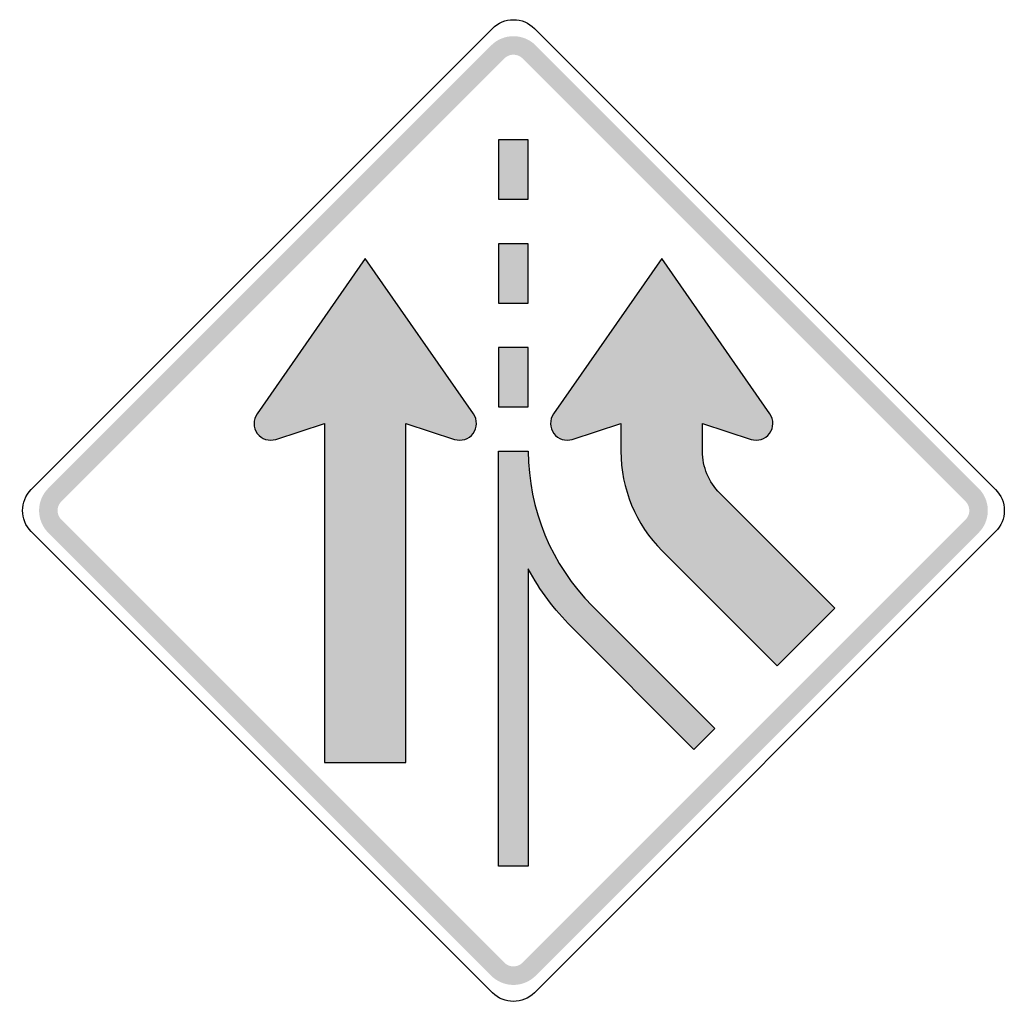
# Model space of a CAD drawing. Header units: inches. Extents: x -25.6 to 25.5, y -25.6 to 25.5.
import ezdxf

# ---------------------------------------------------------------- set-up
doc = ezdxf.new("R2010")
doc.units = ezdxf.units.IN
doc.header["$MEASUREMENT"] = 0

msp = doc.modelspace()

# ---------------------------------------------------------------- hatches: boundary and pattern name
for points in [[(1.155, 24.122), (1.036, 24.23), (0.908, 24.325), (0.77, 24.408), (0.625, 24.476), (0.474, 24.53), (0.319, 24.569), (0.16, 24.593), (0, 24.601), (-0.16, 24.593), (-0.319, 24.569), (-0.474, 24.53), (-0.625, 24.476), (-0.77, 24.408), (-0.908, 24.325), (-1.036, 24.23), (-1.155, 24.122), (-0.476, 23.443), (-0.427, 23.487), (-0.374, 23.526), (-0.317, 23.56), (-0.257, 23.588), (-0.195, 23.611), (-0.131, 23.627), (-0.066, 23.636), (0, 23.64), (0.066, 23.636), (0.131, 23.627), (0.195, 23.611), (0.257, 23.588), (0.317, 23.56), (0.374, 23.526), (0.427, 23.487), (0.476, 23.443), (1.155, 24.122)], [(-23.443, 0.476), (-0.476, 23.443), (-1.155, 24.122), (-24.122, 1.155), (-23.443, 0.476)], [(0.476, 23.443), (23.443, 0.476), (24.122, 1.155), (1.155, 24.122), (0.476, 23.443)], [(-0.769, 16.144), (0.769, 16.144), (0.769, 19.219), (-0.769, 19.219), (-0.769, 16.144)], [(-0.769, 10.763), (0.769, 10.763), (0.769, 13.838), (-0.769, 13.838), (-0.769, 10.763)], [(-0.769, 5.381), (0.769, 5.381), (0.769, 8.456), (-0.769, 8.456), (-0.769, 5.381)], [(-24.122, 1.155), (-24.23, 1.036), (-24.325, 0.908), (-24.408, 0.77), (-24.476, 0.625), (-24.53, 0.474), (-24.569, 0.319), (-24.593, 0.16), (-24.601, 0), (-24.593, -0.16), (-24.569, -0.319), (-24.53, -0.474), (-24.476, -0.625), (-24.408, -0.77), (-24.325, -0.908), (-24.23, -1.036), (-24.122, -1.155), (-23.443, -0.476), (-23.487, -0.427), (-23.526, -0.374), (-23.56, -0.317), (-23.588, -0.257), (-23.611, -0.195), (-23.627, -0.131), (-23.636, -0.066), (-23.64, 0), (-23.636, 0.066), (-23.627, 0.131), (-23.611, 0.195), (-23.588, 0.257), (-23.56, 0.317), (-23.526, 0.374), (-23.487, 0.427), (-23.443, 0.476), (-24.122, 1.155)], [(24.122, -1.155), (24.224, -1.044), (24.315, -0.923), (24.394, -0.795), (24.461, -0.66), (24.516, -0.519), (24.557, -0.374), (24.585, -0.226), (24.599, -0.075), (24.599, 0.075), (24.585, 0.226), (24.557, 0.374), (24.516, 0.519), (24.461, 0.66), (24.394, 0.795), (24.315, 0.923), (24.224, 1.044), (24.122, 1.155), (23.443, 0.476), (23.485, 0.43), (23.522, 0.38), (23.555, 0.327), (23.582, 0.272), (23.605, 0.214), (23.622, 0.154), (23.633, 0.093), (23.639, 0.031), (23.639, -0.031), (23.633, -0.093), (23.622, -0.154), (23.605, -0.214), (23.582, -0.272), (23.555, -0.327), (23.522, -0.38), (23.485, -0.43), (23.443, -0.476), (24.122, -1.155)], [(-0.476, -23.443), (-23.443, -0.476), (-24.122, -1.155), (-1.155, -24.122), (-0.476, -23.443)], [(23.443, -0.476), (0.476, -23.443), (1.155, -24.122), (24.122, -1.155), (23.443, -0.476)], [(-1.155, -24.122), (-1.044, -24.224), (-0.923, -24.315), (-0.795, -24.394), (-0.66, -24.461), (-0.519, -24.516), (-0.374, -24.557), (-0.226, -24.585), (-0.075, -24.599), (0.075, -24.599), (0.226, -24.585), (0.374, -24.557), (0.519, -24.516), (0.66, -24.461), (0.795, -24.394), (0.923, -24.315), (1.044, -24.224), (1.155, -24.122), (0.476, -23.443), (0.43, -23.485), (0.38, -23.522), (0.327, -23.555), (0.272, -23.582), (0.214, -23.605), (0.154, -23.622), (0.093, -23.633), (0.031, -23.639), (-0.031, -23.639), (-0.093, -23.633), (-0.154, -23.622), (-0.214, -23.605), (-0.272, -23.582), (-0.327, -23.555), (-0.38, -23.522), (-0.43, -23.485), (-0.476, -23.443), (-1.155, -24.122)]]:
    msp.add_hatch(color=7).paths.add_polyline_path(points)
h = msp.add_hatch(color=7)
edge = h.paths.add_edge_path()
edge.add_line((-9.802, -13.069), (-5.574, -13.069))
edge.add_line((-5.574, -13.069), (-5.574, 4.507))
edge.add_line((-5.574, 4.507), (-3.052, 3.693))
edge.add_spline(control_points=[(-3.052, 3.693), (-2.699, 3.579), (-2.313, 3.704), (-2.092, 4.002), (-1.871, 4.3), (-1.865, 4.706), (-2.077, 5.011)], knot_values=[0, 0, 0, 0, 1, 1, 1, 2, 2, 2, 2], degree=3, periodic=0)
edge.add_line((-2.077, 5.011), (-7.688, 13.069))
edge.add_line((-7.688, 13.069), (-13.298, 5.011))
edge.add_spline(control_points=[(-13.298, 5.011), (-13.51, 4.706), (-13.504, 4.3), (-13.284, 4.002), (-13.063, 3.704), (-12.676, 3.579), (-12.323, 3.693)], knot_values=[0, 0, 0, 0, 1, 1, 1, 2, 2, 2, 2], degree=3, periodic=0)
edge.add_line((-12.323, 3.693), (-9.802, 4.507))
edge.add_line((-9.802, 4.507), (-9.802, -13.069))
h = msp.add_hatch(color=7)
edge = h.paths.add_edge_path()
edge.add_line((7.713, -2.089), (13.684, -8.06))
edge.add_line((13.684, -8.06), (16.673, -5.07))
edge.add_line((16.673, -5.07), (10.702, 0.901))
edge.add_spline(control_points=[(10.702, 0.901), (10.126, 1.477), (9.802, 2.26), (9.802, 3.075)], knot_values=[0, 0, 0, 0, 1, 1, 1, 1], degree=3, periodic=0)
edge.add_line((9.802, 3.075), (9.802, 4.507))
edge.add_line((9.802, 4.507), (12.323, 3.693))
edge.add_spline(control_points=[(12.323, 3.693), (12.676, 3.579), (13.063, 3.704), (13.284, 4.002), (13.504, 4.3), (13.51, 4.706), (13.298, 5.011)], knot_values=[0, 0, 0, 0, 1, 1, 1, 2, 2, 2, 2], degree=3, periodic=0)
edge.add_line((13.298, 5.011), (7.688, 13.069))
edge.add_line((7.688, 13.069), (2.077, 5.011))
edge.add_spline(control_points=[(2.077, 5.011), (1.865, 4.706), (1.871, 4.3), (2.092, 4.002), (2.313, 3.704), (2.699, 3.579), (3.052, 3.693)], knot_values=[0, 0, 0, 0, 1, 1, 1, 2, 2, 2, 2], degree=3, periodic=0)
edge.add_line((3.052, 3.693), (5.574, 4.507))
edge.add_line((5.574, 4.507), (5.574, 3.075))
edge.add_spline(control_points=[(5.574, 3.075), (5.574, 1.138), (6.343, -0.72), (7.713, -2.089)], knot_values=[0, 0, 0, 0, 1, 1, 1, 1], degree=3, periodic=0)
h = msp.add_hatch(color=7)
edge = h.paths.add_edge_path()
edge.add_line((0.769, -3.027), (0.769, -18.45))
edge.add_line((0.769, -18.45), (-0.769, -18.45))
edge.add_line((-0.769, -18.45), (-0.769, 3.075))
edge.add_line((-0.769, 3.075), (0.769, 3.075))
edge.add_spline(control_points=[(0.769, 3.075), (0.769, 0.068), (1.963, -2.816), (4.09, -4.943)], knot_values=[0, 0, 0, 0, 1, 1, 1, 1], degree=3, periodic=0)
edge.add_line((4.09, -4.943), (10.445, -11.298))
edge.add_line((10.445, -11.298), (9.358, -12.386))
edge.add_line((9.358, -12.386), (3.003, -6.03))
edge.add_spline(control_points=[(3.003, -6.03), (2.116, -5.143), (1.363, -4.131), (0.769, -3.027)], knot_values=[0, 0, 0, 0, 1, 1, 1, 1], degree=3, periodic=0)

# ---------------------------------------------------------------- linework, layer by layer
at = {"color": 7}
for points in [[(-25.006, 1.087), (-1.087, 25.006)], [(1.087, 25.006), (25.006, 1.087)], [(-2.077, 5.011), (-7.688, 13.069), (-13.298, 5.011)], [(13.298, 5.011), (7.688, 13.069), (2.077, 5.011)], [(-12.323, 3.693), (-9.802, 4.507), (-9.802, -13.069)], [(-9.802, -13.069), (-5.574, -13.069), (-5.574, 4.507), (-3.052, 3.693)], [(3.052, 3.693), (5.574, 4.507), (5.574, 3.075)], [(9.802, 3.075), (9.802, 4.507), (12.323, 3.693)], [(0.769, -3.027), (0.769, -18.45), (-0.769, -18.45), (-0.769, 3.075), (0.769, 3.075), (0.769, 3.075)], [(7.713, -2.089), (13.684, -8.06), (16.673, -5.07), (10.702, 0.901)], [(-1.087, -25.006), (-25.006, -1.087)], [(25.006, -1.087), (1.087, -25.006)], [(4.09, -4.943), (10.445, -11.298), (9.358, -12.386), (3.003, -6.03)]]:
    msp.add_lwpolyline(points, dxfattribs=at)
for points in [[(-0.769, 16.144), (0.769, 16.144), (0.769, 19.219), (-0.769, 19.219), (-0.769, 16.144)], [(-0.769, 10.763), (0.769, 10.763), (0.769, 13.838), (-0.769, 13.838), (-0.769, 10.763)], [(-0.769, 5.381), (0.769, 5.381), (0.769, 8.456), (-0.769, 8.456), (-0.769, 5.381)]]:
    msp.add_lwpolyline(points, close=True, dxfattribs=at)
for points in [[(-1.087, 25.006), (-0.799, 25.294), (-0.408, 25.456), (0, 25.456), (0.408, 25.456), (0.799, 25.294), (1.087, 25.006)], [(-13.298, 5.011), (-13.51, 4.706), (-13.504, 4.3), (-13.284, 4.002), (-13.063, 3.704), (-12.676, 3.579), (-12.323, 3.693)], [(-3.052, 3.693), (-2.699, 3.579), (-2.313, 3.704), (-2.092, 4.002), (-1.871, 4.3), (-1.865, 4.706), (-2.077, 5.011)], [(2.077, 5.011), (1.865, 4.706), (1.871, 4.3), (2.092, 4.002), (2.313, 3.704), (2.699, 3.579), (3.052, 3.693)], [(12.323, 3.693), (12.676, 3.579), (13.063, 3.704), (13.284, 4.002), (13.504, 4.3), (13.51, 4.706), (13.298, 5.011)], [(25.006, 1.087), (25.294, 0.799), (25.456, 0.408), (25.456, 0), (25.456, -0.408), (25.294, -0.799), (25.006, -1.087)]]:
    msp.add_open_spline(points, degree=3, knots=[0, 0, 0, 0, 1, 1, 1, 2, 2, 2, 2], dxfattribs=at)
for points in [[(0.769, 3.075), (0.769, 0.068), (1.963, -2.816), (4.09, -4.943)], [(5.574, 3.075), (5.574, 1.138), (6.343, -0.72), (7.713, -2.089)], [(10.702, 0.901), (10.126, 1.477), (9.802, 2.26), (9.802, 3.075)], [(-25.006, -1.087), (-25.606, -0.487), (-25.606, 0.487), (-25.006, 1.087)], [(3.003, -6.03), (2.116, -5.143), (1.363, -4.131), (0.769, -3.027)], [(1.087, -25.006), (0.487, -25.606), (-0.487, -25.606), (-1.087, -25.006)]]:
    msp.add_open_spline(points, degree=3, dxfattribs=at)

doc.saveas('drawing.dxf')
